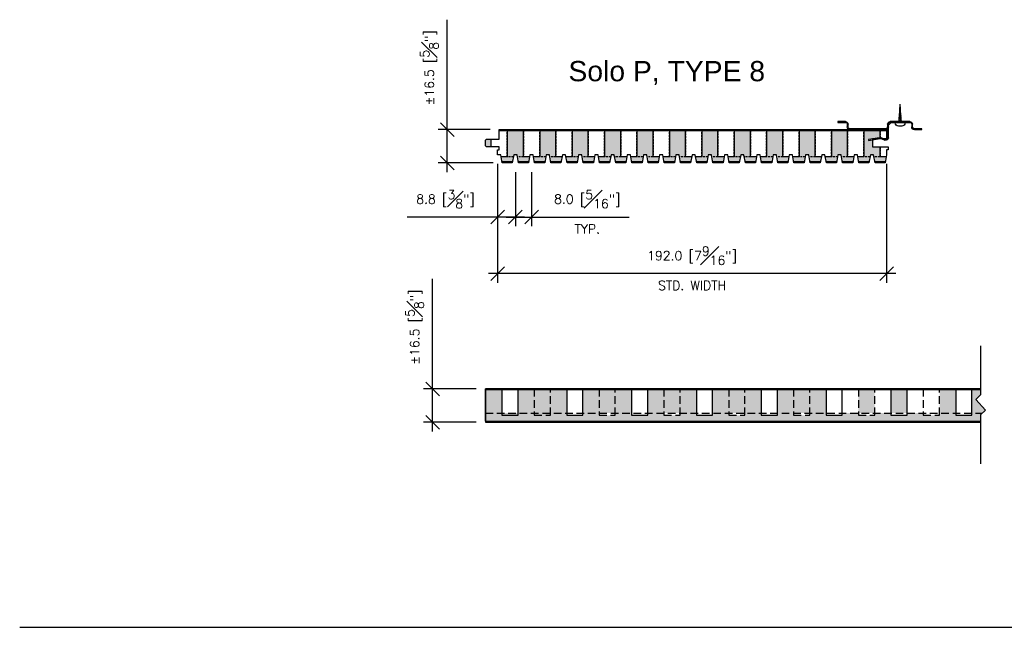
# Model space of a CAD drawing. Header units: millimetres. Extents: x 0 to 4899, y -1170 to 1886.
# Tile 7 of 13: x 262 to 748, y 1527 to 1827. Entities that reach past the tile are written whole.
import ezdxf

# ---------------------------------------------------------------- set-up
doc = ezdxf.new("R2010")
doc.units = ezdxf.units.MM
doc.header["$LTSCALE"] = 15
doc.header["$MEASUREMENT"] = 0
doc.linetypes.add('HIDDEN', pattern=[0.375, 0.25, -0.125])
for name, color, linetype in [('1-ARCH', 1, 'Continuous'), ('1-DIM', 4, 'Continuous'), ('1-MOUNT', 155, 'Continuous'), ('1-PANEL', 6, 'Continuous'), ('1-TEXT', 2, 'Continuous')]:
    doc.layers.add(name, color=color, linetype=linetype)
doc.styles.add('style1', font='arial.ttf', dxfattribs={"width": 0.9})
doc.styles.add('TEXT', font='romans.shx')
doc.dimstyles.new('WDIM 1-2', dxfattribs={"dimscale": 2.25, "dimtxt": 2, "dimasz": 3, "dimexe": 2, "dimexo": 2, "dimgap": 1.6, "dimtad": 1, "dimdec": 1, "dimzin": 3, "dimdsep": 46, "dimtxsty": 'TEXT', "dimblk": 'OBLIQUE', "dimcen": 2, "dimdle": 2, "dimclrd": 256, "dimclre": 4, "dimclrt": 2, "dimazin": 0, "dimtfac": 1, "dimtdec": 1, "dimtmove": 0, "dimatfit": 3, "dimfxl": 1, "dimtfill": 1, "dimfrac": 2, "dimtolj": 1, "dimtzin": 0, "dimlwd": -1, "dimlwe": -1, "dimarcsym": 0})
pattern_1 = [(37.5, (-306.0747, 950.5188), (-0.0629934, 1.9268238), [0, -1.52, 0, -1.7, 0, -1.625]), (7.5, (-306.0747, 950.5188), (1.7697767, 2.822146), [0, -0.82, 0, -1.37, 0, -0.525]), (327.5, (-307.3047, 950.5188), (3.1141419, 0.005659), [0, -0.5, 0, -1.8, 0, -2.35]), (317.5, (-307.3047, 950.5188), (3.0061266, 0.8776756), [0, -0.25, 0, -1.18, 0, -1.35])]

# ---------------------------------------------------------------- blocks, each defined once
blk = doc.blocks.new('_OBLIQUE')
at = {"color": 0, "linetype": 'ByBlock'}
blk.add_line((-0.5, -0.5), (0.5, 0.5), dxfattribs=at)
blk = doc.blocks.new('*D37')
at = {"layer": '1-DIM', "transparency": 16777216}
for p, q in [((465.95, 1644.39), (465.95, 1698.63)), ((465.95, 1623.39), (465.95, 1644.39))]:
    blk.add_line(p, q, dxfattribs=at)
at = {"layer": '1-DIM', "color": 4, "transparency": 16777216}
for p, q in [((487.54, 1644.39), (461.45, 1644.39)), ((487.54, 1627.89), (461.45, 1627.89))]:
    blk.add_line(p, q, dxfattribs=at)
at = {"layer": 'DEFPOINTS', "color": 0, "transparency": 16777216}
for p in [(465.95, 1644.39), (492.04, 1644.39), (492.04, 1627.89)]:
    blk.add_point(p, dxfattribs=at)
at = {"layer": '1-DIM', "transparency": 16777216, "xscale": 6.75, "yscale": 6.75, "zscale": 6.75}
for p, rotation in [((465.95, 1644.39), 90), ((465.95, 1627.89), 270)]:
    blk.add_blockref('_OBLIQUE', p, dxfattribs=dict(at, rotation=rotation))
at = {"layer": '1-DIM', "color": 2, "transparency": 16777216, "insert": (457.1, 1674.88), "char_height": 4.5, "attachment_point": 5, "rotation": 90, "style": 'TEXT', "bg_fill": 3, "box_fill_scale": 1.25, "bg_fill_color": 256, "bg_fill_true_color": 13158600, "bg_fill_transparency": 0}
blk.add_mtext('\\A1;%%P16.5 [{\\H1.000000x;\\S5#8;}"]', dxfattribs=at)
blk = doc.blocks.new('*D23')
at = {"layer": '1-DIM', "transparency": 16777216}
for p, q in [((473.25, 1772.39), (473.25, 1826.63)), ((473.25, 1751.39), (473.25, 1772.39))]:
    blk.add_line(p, q, dxfattribs=at)
at = {"layer": '1-DIM', "color": 4, "transparency": 16777216}
for p, q in [((494.34, 1772.39), (468.75, 1772.39)), ((495.84, 1755.89), (468.75, 1755.89))]:
    blk.add_line(p, q, dxfattribs=at)
at = {"layer": 'DEFPOINTS', "color": 0, "transparency": 16777216}
for p in [(473.25, 1772.39), (498.84, 1772.39), (500.34, 1755.89)]:
    blk.add_point(p, dxfattribs=at)
at = {"layer": '1-DIM', "transparency": 16777216, "xscale": 6.75, "yscale": 6.75, "zscale": 6.75}
for p, rotation in [((473.25, 1772.39), 90), ((473.25, 1755.89), 270)]:
    blk.add_blockref('_OBLIQUE', p, dxfattribs=dict(at, rotation=rotation))
at = {"layer": '1-DIM', "color": 2, "transparency": 16777216, "insert": (464.4, 1802.88), "char_height": 4.5, "attachment_point": 5, "rotation": 90, "style": 'TEXT', "bg_fill": 3, "box_fill_scale": 1.25, "bg_fill_color": 256, "bg_fill_true_color": 13158600, "bg_fill_transparency": 0}
blk.add_mtext('\\A1;%%P16.5 [{\\H1.000000x;\\S5#8;}"]', dxfattribs=at)
blk = doc.blocks.new('A$C6ED95324')
at = {"layer": '1-MOUNT'}
for p in [(-0.63, 0), (0.63, 0)]:
    blk.add_line(p, (0, -12.03), dxfattribs=at)
blk.add_lwpolyline([(-3.25, 0), (-3.25, 0.27, -0.414214), (-1.08, 2.44), (1.08, 2.44, -0.414214), (3.25, 0.27), (3.25, 0)], format="xyb", close=True, dxfattribs=at)
for points in [[(1.17, -0.79), (-1.22, -0.33)], [(1.09, -1.58), (-1.13, -1.15)], [(1.01, -2.37), (-1.05, -1.97)], [(0.93, -3.16), (-0.97, -2.79)], [(0.85, -3.94), (-0.88, -3.61)], [(0.77, -4.73), (-0.8, -4.43)], [(0.69, -5.52), (-0.71, -5.25)], [(0.61, -6.31), (-0.63, -6.07)], [(0.53, -7.1), (-0.55, -6.89)], [(0.45, -7.89), (-0.46, -7.71)], [(0.36, -8.68), (-0.38, -8.53)], [(0.28, -9.46), (-0.3, -9.35)], [(0.2, -10.25), (-0.21, -10.17)], [(0.12, -11.04), (-0.13, -10.99)], [(0.04, -11.83), (-0.04, -11.81)]]:
    blk.add_lwpolyline(points, dxfattribs=at)
blk = doc.blocks.new('A$C170524F9')
at = {"layer": '1-MOUNT'}
for p, q in [((15.02, 8.83), (15.08, 9.23)), ((20.54, 7.92), (15.02, 8.83)), ((15.08, 9.23), (20.76, 8.29)), ((19.03, 8.58), (18.96, 8.18)), ((21.25, 8.35), (23.1, 9.12)), ((23.27, 8.76), (21.37, 8.01)), ((24.5, 3.54), (24.5, 7.92)), ((24.9, 7.92), (24.9, 2.6)), ((0, 0), (0, 0.4)), ((0, 0.4), (3.7, 0.4)), ((3.7, 0), (0, 0)), ((4.6, 1.3), (4.6, 2.6)), ((5, 2.6), (5, 1.3)), ((5.9, 3.9), (23.6, 3.9)), ((23.6, 3.5), (5.9, 3.5)), ((7, 3.9), (7, 3.5)), ((10.98, 3.9), (10.98, 3.5)), ((24.5, 3.54), (24.5, 2.6)), ((24.5, 1.3), (24.5, 2.6)), ((24.5, 2.6), (24.5, 2.6)), ((24.5, 2.6), (24.5, 2.6)), ((24.9, 2.6), (24.9, 1.3)), ((26.27, 0.4), (24.9, 1.77)), ((25.8, 0.4), (35.5, 0.4)), ((35.5, 0), (25.8, 0)), ((28.82, 0.4), (28.82, 0)), ((32.62, 0.4), (32.62, 0)), ((36.4, 1.3), (36.4, 2.6)), ((36.8, 2.6), (36.8, 1.3)), ((37.7, 3.9), (41.4, 3.9)), ((41.4, 3.5), (37.7, 3.5)), ((41.4, 3.9), (41.4, 3.5))]:
    blk.add_line(p, q, dxfattribs=at)
for centre, radius, start, end in [((20.79, 9.45), 1.55, 260.6606, 291.6606), ((20.9, 9.18), 0.9, 260.6606, 292.6606), ((23.6, 7.92), 1.3, 0, 112.6606), ((23.6, 7.92), 0.9, 0, 111.6606), ((3.7, 1.3), 1.3, 270, 0), ((3.7, 1.3), 0.9, 270, 0), ((5.9, 2.6), 1.3, 90, 180), ((5.9, 2.6), 0.9, 90, 180), ((23.6, 2.6), 1.3, 0, 90), ((23.6, 2.6), 0.9, 0, 90), ((25.8, 1.3), 1.3, 180, 270), ((25.8, 1.3), 0.9, 180, 270), ((35.5, 1.3), 1.3, 270, 0), ((35.5, 1.3), 0.9, 270, 0), ((37.7, 2.6), 1.3, 90, 180), ((37.7, 2.6), 0.9, 90, 180)]:
    blk.add_arc(centre, radius, start, end, dxfattribs=at)
blk = doc.blocks.new('*D24')
at = {"layer": '1-DIM', "color": 4, "transparency": 16777216}
for p, q in [((498.04, 1755.39), (498.04, 1696.78)), ((690.04, 1755.39), (690.04, 1696.78))]:
    blk.add_line(p, q, dxfattribs=at)
at = {"layer": '1-DIM', "transparency": 16777216}
blk.add_line((694.54, 1701.28), (493.54, 1701.28), dxfattribs=at)
at = {"layer": 'DEFPOINTS', "color": 0, "transparency": 16777216}
for p in [(498.04, 1759.89), (690.04, 1759.89), (498.04, 1701.28)]:
    blk.add_point(p, dxfattribs=at)
at = {"layer": '1-DIM', "transparency": 16777216, "xscale": 6.75, "yscale": 6.75, "zscale": 6.75, "rotation": 180}
blk.add_blockref('_OBLIQUE', (498.04, 1701.28), dxfattribs=at)
at = {"layer": '1-DIM', "transparency": 16777216, "xscale": 6.75, "yscale": 6.75, "zscale": 6.75}
blk.add_blockref('_OBLIQUE', (690.04, 1701.28), dxfattribs=at)
at = {"layer": '1-DIM', "color": 2, "transparency": 16777216, "char_height": 4.5, "attachment_point": 5, "style": 'TEXT', "bg_fill": 3, "box_fill_scale": 1.25, "bg_fill_color": 256, "bg_fill_true_color": 13158600, "bg_fill_transparency": 0}
for s, insert in [('\\A1;192.0 [7{\\H1.000000x;\\S9#16;}"]', (594.04, 1710.13)), ('\\A1;STD. WIDTH', (594.04, 1695.43))]:
    blk.add_mtext(s, dxfattribs=dict(at, insert=insert))
blk = doc.blocks.new('*D31')
at = {"layer": '1-DIM', "color": 4, "transparency": 16777216}
for p, q in [((506.84, 1751.43), (506.84, 1724.69)), ((514.84, 1751.43), (514.84, 1724.69))]:
    blk.add_line(p, q, dxfattribs=at)
at = {"layer": '1-DIM', "transparency": 16777216}
for p, q in [((502.34, 1729.19), (514.84, 1729.19)), ((514.84, 1729.19), (563.07, 1729.19))]:
    blk.add_line(p, q, dxfattribs=at)
at = {"layer": 'DEFPOINTS', "color": 0, "transparency": 16777216}
for p in [(506.84, 1755.93), (514.84, 1755.93), (514.84, 1729.19)]:
    blk.add_point(p, dxfattribs=at)
at = {"layer": '1-DIM', "transparency": 16777216, "xscale": 6.75, "yscale": 6.75, "zscale": 6.75, "rotation": 180}
blk.add_blockref('_OBLIQUE', (506.84, 1729.19), dxfattribs=at)
at = {"layer": '1-DIM', "transparency": 16777216, "xscale": 6.75, "yscale": 6.75, "zscale": 6.75}
blk.add_blockref('_OBLIQUE', (514.84, 1729.19), dxfattribs=at)
at = {"layer": '1-DIM', "color": 2, "transparency": 16777216, "char_height": 4.5, "attachment_point": 5, "style": 'TEXT', "bg_fill": 3, "box_fill_scale": 1.25, "bg_fill_color": 256, "bg_fill_true_color": 13158600, "bg_fill_transparency": 0}
for s, insert in [('\\A1;8.0 [{\\H1.000000x;\\S5#16;}"]', (542.33, 1738.04)), ('\\A1;TYP.', (542.33, 1723.34))]:
    blk.add_mtext(s, dxfattribs=dict(at, insert=insert))
blk = doc.blocks.new('*D32')
at = {"layer": '1-DIM', "color": 4, "transparency": 16777216}
for p, q in [((498.04, 1755.39), (498.04, 1724.69)), ((506.84, 1751.43), (506.84, 1724.69))]:
    blk.add_line(p, q, dxfattribs=at)
at = {"layer": '1-DIM', "transparency": 16777216}
for p, q in [((498.04, 1729.19), (453.44, 1729.19)), ((511.34, 1729.19), (498.04, 1729.19))]:
    blk.add_line(p, q, dxfattribs=at)
at = {"layer": 'DEFPOINTS', "color": 0, "transparency": 16777216}
for p in [(498.04, 1759.89), (506.84, 1755.93), (498.04, 1729.19)]:
    blk.add_point(p, dxfattribs=at)
at = {"layer": '1-DIM', "transparency": 16777216, "xscale": 6.75, "yscale": 6.75, "zscale": 6.75, "rotation": 180}
blk.add_blockref('_OBLIQUE', (498.04, 1729.19), dxfattribs=at)
at = {"layer": '1-DIM', "transparency": 16777216, "xscale": 6.75, "yscale": 6.75, "zscale": 6.75}
blk.add_blockref('_OBLIQUE', (506.84, 1729.19), dxfattribs=at)
at = {"layer": '1-DIM', "color": 2, "transparency": 16777216, "insert": (472.37, 1738.04), "char_height": 4.5, "attachment_point": 5, "style": 'TEXT', "bg_fill": 3, "box_fill_scale": 1.25, "bg_fill_color": 256, "bg_fill_true_color": 13158600, "bg_fill_transparency": 0}
blk.add_mtext('\\A1;8.8 [{\\H1.000000x;\\S3#8;}"]', dxfattribs=at)

msp = doc.modelspace()

# ---------------------------------------------------------------- hatches: boundary and pattern name
at = {"layer": '1-PANEL'}
h = msp.add_hatch(dxfattribs=at)
h.set_pattern_fill('AR-SAND', color=8)
h.set_pattern_definition(pattern_1)
h.paths.add_polyline_path([(510.83, 1771.89), (502.83, 1771.89), (502.83, 1758.89), (505.86, 1758.89), (506.04, 1759.89), (507.64, 1759.89), (507.81, 1758.89), (510.83, 1758.89)])
h.paths.add_polyline_path([(505.86, 1758.89), (502.83, 1758.89), (499.81, 1758.89), (500.25, 1756.39), (505.42, 1756.39)])
h.paths.add_polyline_path([(513.86, 1758.89), (510.83, 1758.89), (507.81, 1758.89), (508.25, 1756.39), (513.42, 1756.39)])
h.paths.add_polyline_path([(521.86, 1758.89), (518.83, 1758.89), (515.81, 1758.89), (516.25, 1756.39), (521.42, 1756.39)])
h.paths.add_polyline_path([(529.86, 1758.89), (526.83, 1758.89), (523.81, 1758.89), (524.25, 1756.39), (529.42, 1756.39)])
h.paths.add_polyline_path([(537.86, 1758.89), (534.83, 1758.89), (531.81, 1758.89), (532.25, 1756.39), (537.42, 1756.39)])
h.paths.add_polyline_path([(545.86, 1758.89), (542.83, 1758.89), (539.81, 1758.89), (540.25, 1756.39), (545.42, 1756.39)])
h.paths.add_polyline_path([(553.86, 1758.89), (550.83, 1758.89), (547.81, 1758.89), (548.25, 1756.39), (553.42, 1756.39)])
h.paths.add_polyline_path([(561.86, 1758.89), (558.83, 1758.89), (555.81, 1758.89), (556.25, 1756.39), (561.42, 1756.39)])
h.paths.add_polyline_path([(569.86, 1758.89), (566.83, 1758.89), (563.81, 1758.89), (564.25, 1756.39), (569.42, 1756.39)])
h.paths.add_polyline_path([(577.86, 1758.89), (574.83, 1758.89), (571.81, 1758.89), (572.25, 1756.39), (577.42, 1756.39)])
h.paths.add_polyline_path([(585.86, 1758.89), (582.83, 1758.89), (579.81, 1758.89), (580.25, 1756.39), (585.42, 1756.39)])
h.paths.add_polyline_path([(526.83, 1771.89), (518.83, 1771.89), (518.83, 1758.89), (521.86, 1758.89), (522.04, 1759.89), (523.64, 1759.89), (523.81, 1758.89), (526.83, 1758.89)])
h.paths.add_polyline_path([(542.83, 1771.89), (534.83, 1771.89), (534.83, 1758.89), (537.86, 1758.89), (538.04, 1759.89), (539.64, 1759.89), (539.81, 1758.89), (542.83, 1758.89)])
h.paths.add_polyline_path([(494.83, 1767.69), (492.54, 1767.69), (492.04, 1767.19), (492.04, 1764.39), (492.54, 1763.89), (494.83, 1763.89)])
h.paths.add_polyline_path([(558.83, 1771.89), (550.83, 1771.89), (550.83, 1758.89), (553.86, 1758.89), (554.04, 1759.89), (555.64, 1759.89), (555.81, 1758.89), (558.83, 1758.89)])
h.paths.add_polyline_path([(574.83, 1771.89), (566.83, 1771.89), (566.83, 1758.89), (569.86, 1758.89), (570.04, 1759.89), (571.64, 1759.89), (571.81, 1758.89), (574.83, 1758.89)])
h.paths.add_polyline_path([(590.83, 1771.89), (582.83, 1771.89), (582.83, 1758.89), (585.86, 1758.89), (586.04, 1759.89), (587.64, 1759.89), (587.81, 1758.89), (590.83, 1758.89)])
h.paths.add_polyline_path([(606.83, 1771.89), (598.83, 1771.89), (598.83, 1758.89), (601.86, 1758.89), (602.04, 1759.89), (603.64, 1759.89), (603.81, 1758.89), (606.83, 1758.89)])
h.paths.add_polyline_path([(622.83, 1771.89), (614.83, 1771.89), (614.83, 1758.89), (617.86, 1758.89), (618.04, 1759.89), (619.64, 1759.89), (619.81, 1758.89), (622.83, 1758.89)])
h.paths.add_polyline_path([(638.83, 1771.89), (630.83, 1771.89), (630.83, 1758.89), (633.86, 1758.89), (634.04, 1759.89), (635.64, 1759.89), (635.81, 1758.89), (638.83, 1758.89)])
h.paths.add_polyline_path([(654.83, 1771.89), (646.83, 1771.89), (646.83, 1758.89), (649.86, 1758.89), (650.04, 1759.89), (651.64, 1759.89), (651.81, 1758.89), (654.83, 1758.89)])
h = msp.add_hatch(dxfattribs=at)
h.set_pattern_fill('AR-SAND', color=8)
h.set_pattern_definition(pattern_1)
h.paths.add_polyline_path([(670.83, 1771.89), (662.83, 1771.89), (662.83, 1758.89), (665.86, 1758.89), (666.04, 1759.89), (667.64, 1759.89), (667.81, 1758.89), (670.83, 1758.89)])
h.paths.add_polyline_path([(686.83, 1763.89), (683.04, 1763.89), (683.04, 1767.38), (681.12, 1767.06), (681.05, 1767.47), (683.04, 1767.79), (683.04, 1767.89), (683.64, 1767.89), (686.58, 1768.37, -0.040163), (686.83, 1768.39), (686.83, 1771.89), (678.83, 1771.89), (678.83, 1758.89), (681.86, 1758.89), (682.04, 1759.89), (683.64, 1759.89), (683.81, 1758.89), (686.83, 1758.89)])
h.paths.add_polyline_path([(689.86, 1758.89), (686.83, 1758.89), (683.81, 1758.89), (684.25, 1756.39), (689.42, 1756.39)])
h.paths.add_polyline_path([(681.86, 1758.89), (678.83, 1758.89), (675.81, 1758.89), (676.25, 1756.39), (681.42, 1756.39)])
h.paths.add_polyline_path([(673.86, 1758.89), (670.83, 1758.89), (667.81, 1758.89), (668.25, 1756.39), (673.42, 1756.39)])
h.paths.add_polyline_path([(665.86, 1758.89), (662.83, 1758.89), (659.81, 1758.89), (660.25, 1756.39), (665.42, 1756.39)])
h.paths.add_polyline_path([(657.86, 1758.89), (654.83, 1758.89), (651.81, 1758.89), (652.25, 1756.39), (657.42, 1756.39)])
h.paths.add_polyline_path([(649.86, 1758.89), (646.83, 1758.89), (643.81, 1758.89), (644.25, 1756.39), (649.42, 1756.39)])
h.paths.add_polyline_path([(641.86, 1758.89), (638.83, 1758.89), (635.81, 1758.89), (636.25, 1756.39), (641.42, 1756.39)])
h.paths.add_polyline_path([(633.86, 1758.89), (630.83, 1758.89), (627.81, 1758.89), (628.25, 1756.39), (633.42, 1756.39)])
h.paths.add_polyline_path([(625.86, 1758.89), (622.83, 1758.89), (619.81, 1758.89), (620.25, 1756.39), (625.42, 1756.39)])
h.paths.add_polyline_path([(617.86, 1758.89), (614.83, 1758.89), (611.81, 1758.89), (612.25, 1756.39), (617.42, 1756.39)])
h.paths.add_polyline_path([(609.86, 1758.89), (606.83, 1758.89), (603.81, 1758.89), (604.25, 1756.39), (609.42, 1756.39)])
h.paths.add_polyline_path([(601.86, 1758.89), (598.83, 1758.89), (595.81, 1758.89), (596.25, 1756.39), (601.42, 1756.39)])
h.paths.add_polyline_path([(593.86, 1758.89), (590.83, 1758.89), (587.81, 1758.89), (588.25, 1756.39), (593.42, 1756.39)])

# ---------------------------------------------------------------- linework, layer by layer
msp.add_line((262.19, 1526.67), (1841.75, 1526.67))
at = {"layer": '1-DIM'}
msp.add_lwpolyline([(736.41, 1665.57), (736.41, 1641.45), (734.03, 1639.07), (738.79, 1633.91), (736.41, 1631.53), (736.41, 1607.32)], dxfattribs=at)
at = {"layer": '1-PANEL'}
for points in [[(690.04, 1772.39), (690.04, 1767.89), (683.04, 1767.89), (683.04, 1763.89), (690.84, 1763.89), (690.84, 1762.39), (690.04, 1762.39), (690.04, 1759.89), (689.33, 1755.89), (684.34, 1755.89), (683.64, 1759.89), (682.04, 1759.89), (681.33, 1755.89), (676.34, 1755.89), (675.64, 1759.89), (674.04, 1759.89), (673.33, 1755.89), (668.34, 1755.89), (667.64, 1759.89), (666.04, 1759.89), (665.33, 1755.89), (660.34, 1755.89), (659.64, 1759.89), (658.04, 1759.89), (657.33, 1755.89), (652.34, 1755.89), (651.64, 1759.89), (650.04, 1759.89), (649.33, 1755.89), (644.34, 1755.89), (643.64, 1759.89), (642.04, 1759.89), (641.33, 1755.89), (636.34, 1755.89), (635.64, 1759.89), (634.04, 1759.89), (633.33, 1755.89), (628.34, 1755.89), (627.64, 1759.89), (626.04, 1759.89), (625.33, 1755.89), (620.34, 1755.89), (619.64, 1759.89), (618.04, 1759.89), (617.33, 1755.89), (612.34, 1755.89), (611.64, 1759.89), (610.04, 1759.89), (609.33, 1755.89), (604.34, 1755.89), (603.64, 1759.89), (602.04, 1759.89), (601.33, 1755.89), (596.34, 1755.89), (595.64, 1759.89), (594.04, 1759.89), (593.33, 1755.89), (588.34, 1755.89), (587.64, 1759.89), (586.04, 1759.89), (585.33, 1755.89), (580.34, 1755.89), (579.64, 1759.89), (578.04, 1759.89), (577.33, 1755.89), (572.34, 1755.89), (571.64, 1759.89), (570.04, 1759.89), (569.33, 1755.89), (564.34, 1755.89), (563.64, 1759.89), (562.04, 1759.89), (561.33, 1755.89), (556.34, 1755.89), (555.64, 1759.89), (554.04, 1759.89), (553.33, 1755.89), (548.34, 1755.89), (547.64, 1759.89), (546.04, 1759.89), (545.33, 1755.89), (540.34, 1755.89), (539.64, 1759.89), (538.04, 1759.89), (537.33, 1755.89), (532.34, 1755.89), (531.64, 1759.89), (530.04, 1759.89), (529.33, 1755.89), (524.34, 1755.89), (523.64, 1759.89), (522.04, 1759.89), (521.33, 1755.89), (516.34, 1755.89), (515.64, 1759.89), (514.04, 1759.89), (513.33, 1755.89), (508.34, 1755.89), (507.64, 1759.89), (506.04, 1759.89), (505.33, 1755.89), (500.34, 1755.89), (499.64, 1759.89), (498.04, 1759.89), (498.04, 1762.39), (498.84, 1762.39), (498.84, 1763.89), (492.54, 1763.89), (492.04, 1764.39), (492.04, 1767.19), (492.54, 1767.69), (498.84, 1767.69), (498.84, 1772.39), (690.04, 1772.39)], [(502.83, 1771.89), (502.83, 1758.89), (499.81, 1758.89), (499.64, 1759.89), (498.04, 1759.89)], [(498.84, 1771.89), (690.04, 1771.89)], [(518.83, 1771.89), (518.83, 1758.89), (515.81, 1758.89), (515.64, 1759.89), (514.04, 1759.89), (513.86, 1758.89), (510.83, 1758.89), (510.83, 1771.89)], [(534.83, 1771.89), (534.83, 1758.89), (531.81, 1758.89), (531.64, 1759.89), (530.04, 1759.89), (529.86, 1758.89), (526.83, 1758.89), (526.83, 1771.89)], [(550.83, 1771.89), (550.83, 1758.89), (547.81, 1758.89), (547.64, 1759.89), (546.04, 1759.89), (545.86, 1758.89), (542.83, 1758.89), (542.83, 1771.89)], [(566.83, 1771.89), (566.83, 1758.89), (563.81, 1758.89), (563.64, 1759.89), (562.04, 1759.89), (561.86, 1758.89), (558.83, 1758.89), (558.83, 1771.89)], [(582.83, 1771.89), (582.83, 1758.89), (579.81, 1758.89), (579.64, 1759.89), (578.04, 1759.89), (577.86, 1758.89), (574.83, 1758.89), (574.83, 1771.89)], [(598.83, 1771.89), (598.83, 1758.89), (595.81, 1758.89), (595.64, 1759.89), (594.04, 1759.89), (593.86, 1758.89), (590.83, 1758.89), (590.83, 1771.89)], [(614.83, 1771.89), (614.83, 1758.89), (611.81, 1758.89), (611.64, 1759.89), (610.04, 1759.89), (609.86, 1758.89), (606.83, 1758.89), (606.83, 1771.89)], [(630.83, 1771.89), (630.83, 1758.89), (627.81, 1758.89), (627.64, 1759.89), (626.04, 1759.89), (625.86, 1758.89), (622.83, 1758.89), (622.83, 1771.89)], [(646.83, 1771.89), (646.83, 1758.89), (643.81, 1758.89), (643.64, 1759.89), (642.04, 1759.89), (641.86, 1758.89), (638.83, 1758.89), (638.83, 1771.89)], [(662.83, 1771.89), (662.83, 1758.89), (659.81, 1758.89), (659.64, 1759.89), (658.04, 1759.89), (657.86, 1758.89), (654.83, 1758.89), (654.83, 1771.89)], [(678.83, 1771.89), (678.83, 1758.89), (675.81, 1758.89), (675.64, 1759.89), (674.04, 1759.89), (673.86, 1758.89), (670.83, 1758.89), (670.83, 1771.89)], [(686.83, 1767.89), (686.83, 1771.89)], [(494.83, 1763.89), (494.83, 1767.69)], [(690.04, 1759.89), (689.86, 1758.89), (686.83, 1758.89), (686.83, 1763.89)], [(505.42, 1756.39), (500.25, 1756.39)], [(513.42, 1756.39), (508.25, 1756.39)], [(521.42, 1756.39), (516.25, 1756.39)], [(529.42, 1756.39), (524.25, 1756.39)], [(537.42, 1756.39), (532.25, 1756.39)], [(545.42, 1756.39), (540.25, 1756.39)], [(553.42, 1756.39), (548.25, 1756.39)], [(561.42, 1756.39), (556.25, 1756.39)], [(569.42, 1756.39), (564.25, 1756.39)], [(577.42, 1756.39), (572.25, 1756.39)], [(585.42, 1756.39), (580.25, 1756.39)], [(593.42, 1756.39), (588.25, 1756.39)], [(601.42, 1756.39), (596.25, 1756.39)], [(609.42, 1756.39), (604.25, 1756.39)], [(617.42, 1756.39), (612.25, 1756.39)], [(625.42, 1756.39), (620.25, 1756.39)], [(633.42, 1756.39), (628.25, 1756.39)], [(641.42, 1756.39), (636.25, 1756.39)], [(649.42, 1756.39), (644.25, 1756.39)], [(657.42, 1756.39), (652.25, 1756.39)], [(665.42, 1756.39), (660.25, 1756.39)], [(673.42, 1756.39), (668.25, 1756.39)], [(681.42, 1756.39), (676.25, 1756.39)], [(689.42, 1756.39), (684.25, 1756.39)], [(500.16, 1644.39), (500.16, 1631.39), (508.16, 1631.39), (508.16, 1644.39), (500.16, 1644.39)], [(532.16, 1644.39), (532.16, 1631.39), (540.16, 1631.39), (540.16, 1644.39), (532.16, 1644.39)], [(564.16, 1644.39), (564.16, 1631.39), (572.16, 1631.39), (572.16, 1644.39), (564.16, 1644.39)], [(596.16, 1644.39), (596.16, 1631.39), (604.16, 1631.39), (604.16, 1644.39), (596.16, 1644.39)], [(628.16, 1644.39), (628.16, 1631.39), (636.16, 1631.39), (636.16, 1644.39), (628.16, 1644.39)], [(660.16, 1644.39), (660.16, 1631.39), (668.16, 1631.39), (668.16, 1644.39), (660.16, 1644.39)], [(692.16, 1644.39), (692.16, 1631.39), (700.16, 1631.39), (700.16, 1644.39), (692.16, 1644.39)], [(724.16, 1644.39), (724.16, 1631.39), (732.16, 1631.39), (732.16, 1644.39), (724.16, 1644.39)]]:
    msp.add_lwpolyline(points, dxfattribs=at)
at = {"layer": '1-PANEL', "linetype": 'HIDDEN', "ltscale": 0.25}
for points in [[(510.83, 1771.89), (510.83, 1758.89), (507.81, 1758.89), (507.64, 1759.89), (506.04, 1759.89), (505.86, 1758.89), (502.83, 1758.89), (502.83, 1771.89)], [(526.83, 1771.89), (526.83, 1758.89), (523.81, 1758.89), (523.64, 1759.89), (522.04, 1759.89), (521.86, 1758.89), (518.83, 1758.89), (518.83, 1771.89)], [(542.83, 1771.89), (542.83, 1758.89), (539.81, 1758.89), (539.64, 1759.89), (538.04, 1759.89), (537.86, 1758.89), (534.83, 1758.89), (534.83, 1771.89)], [(558.83, 1771.89), (558.83, 1758.89), (555.81, 1758.89), (555.64, 1759.89), (554.04, 1759.89), (553.86, 1758.89), (550.83, 1758.89), (550.83, 1771.89)], [(574.83, 1771.89), (574.83, 1758.89), (571.81, 1758.89), (571.64, 1759.89), (570.04, 1759.89), (569.86, 1758.89), (566.83, 1758.89), (566.83, 1771.89)], [(590.83, 1771.89), (590.83, 1758.89), (587.81, 1758.89), (587.64, 1759.89), (586.04, 1759.89), (585.86, 1758.89), (582.83, 1758.89), (582.83, 1771.89)], [(606.83, 1771.89), (606.83, 1758.89), (603.81, 1758.89), (603.64, 1759.89), (602.04, 1759.89), (601.86, 1758.89), (598.83, 1758.89), (598.83, 1771.89)], [(622.83, 1771.89), (622.83, 1758.89), (619.81, 1758.89), (619.64, 1759.89), (618.04, 1759.89), (617.86, 1758.89), (614.83, 1758.89), (614.83, 1771.89)], [(638.83, 1771.89), (638.83, 1758.89), (635.81, 1758.89), (635.64, 1759.89), (634.04, 1759.89), (633.86, 1758.89), (630.83, 1758.89), (630.83, 1771.89)], [(654.83, 1771.89), (654.83, 1758.89), (651.81, 1758.89), (651.64, 1759.89), (650.04, 1759.89), (649.86, 1758.89), (646.83, 1758.89), (646.83, 1771.89)], [(670.83, 1771.89), (670.83, 1758.89), (667.81, 1758.89), (667.64, 1759.89), (666.04, 1759.89), (665.86, 1758.89), (662.83, 1758.89), (662.83, 1771.89)], [(686.83, 1763.89), (686.83, 1758.89), (683.81, 1758.89), (683.64, 1759.89), (682.04, 1759.89), (681.86, 1758.89), (678.83, 1758.89), (678.83, 1771.89)], [(686.83, 1771.89), (686.83, 1767.89)]]:
    msp.add_lwpolyline(points, dxfattribs=at)
at = {"layer": '1-PANEL', "linetype": 'HIDDEN'}
for points in [[(516.16, 1644.39), (516.16, 1631.39), (524.16, 1631.39), (524.16, 1644.39), (516.16, 1644.39)], [(548.16, 1644.39), (548.16, 1631.39), (556.16, 1631.39), (556.16, 1644.39), (548.16, 1644.39)], [(580.16, 1644.39), (580.16, 1631.39), (588.16, 1631.39), (588.16, 1644.39), (580.16, 1644.39)], [(612.16, 1644.39), (612.16, 1631.39), (620.16, 1631.39), (620.16, 1644.39), (612.16, 1644.39)], [(644.16, 1644.39), (644.16, 1631.39), (652.16, 1631.39), (652.16, 1644.39), (644.16, 1644.39)], [(676.16, 1644.39), (676.16, 1631.39), (684.16, 1631.39), (684.16, 1644.39), (676.16, 1644.39)], [(708.16, 1644.39), (708.16, 1631.39), (716.16, 1631.39), (716.16, 1644.39), (708.16, 1644.39)]]:
    msp.add_lwpolyline(points, dxfattribs=at)

# ---------------------------------------------------------------- block references
at = {"layer": '1-ARCH', "xscale": 0.75, "yscale": 0.75, "zscale": 0.75, "rotation": 180}
msp.add_blockref('A$C6ED95324', (696.69, 1775.89), dxfattribs=at)
at = {"layer": '1-MOUNT', "xscale": -1, "rotation": 180}
msp.add_blockref('A$C170524F9', (666.04, 1776.29), dxfattribs=at)

# ---------------------------------------------------------------- texts
at = {"layer": '1-TEXT', "linetype": 'Continuous', "style": 'style1'}
msp.add_text('Solo P, TYPE 8', height=10, dxfattribs=at).set_placement((533.02, 1796.24))

# ---------------------------------------------------------------- dimensions: what is measured, and where the dimension line sits
at = {"layer": '1-DIM'}
dim = msp.add_linear_dim(base=(465.95, 1644.39), p1=(492.04, 1627.89), p2=(492.04, 1644.39), angle=270, text='%%P<>', dimstyle='WDIM 1-2', dxfattribs=at)
dim.commit()
dim.dimension.update_dxf_attribs({"geometry": '*D37', "text_midpoint": (457.1, 1674.88)})

# ---------------------------------------------------------------- next in the draw order: hatches: boundary and pattern name
at = {"layer": '1-PANEL'}
h = msp.add_hatch(dxfattribs=at)
h.set_pattern_fill('AR-SAND', color=8)
h.set_pattern_definition(pattern_1)
h.paths.add_polyline_path([(736.41, 1631.53), (737.28, 1632.39), (732.16, 1632.39), (732.16, 1631.39), (724.16, 1631.39), (724.16, 1632.39), (716.16, 1632.39), (716.16, 1631.39), (708.16, 1631.39), (708.16, 1632.39), (700.16, 1632.39), (700.16, 1631.39), (692.16, 1631.39), (692.16, 1632.39), (684.16, 1632.39), (684.16, 1631.39), (676.16, 1631.39), (676.16, 1632.39), (668.16, 1632.39), (668.16, 1631.39), (660.16, 1631.39), (660.16, 1632.39), (652.16, 1632.39), (652.16, 1631.39), (644.16, 1631.39), (644.16, 1632.39), (636.16, 1632.39), (636.16, 1631.39), (628.16, 1631.39), (628.16, 1632.39), (620.16, 1632.39), (620.16, 1631.39), (612.16, 1631.39), (612.16, 1632.39), (604.16, 1632.39), (604.16, 1631.39), (596.16, 1631.39), (596.16, 1632.39), (588.16, 1632.39), (588.16, 1631.39), (580.16, 1631.39), (580.16, 1632.39), (572.16, 1632.39), (572.16, 1631.39), (564.16, 1631.39), (564.16, 1632.39), (556.16, 1632.39), (556.16, 1631.39), (548.16, 1631.39), (548.16, 1632.39), (540.16, 1632.39), (540.16, 1631.39), (532.16, 1631.39), (532.16, 1632.39), (492.04, 1632.39), (492.04, 1628.39), (736.41, 1628.39)])
h.paths.add_polyline_path([(548.16, 1643.89), (540.16, 1643.89), (540.16, 1632.39), (548.16, 1632.39)])
h.paths.add_polyline_path([(556.16, 1643.89), (548.16, 1643.89), (548.16, 1632.39), (556.16, 1632.39)])
h.paths.add_polyline_path([(564.16, 1643.89), (556.16, 1643.89), (556.16, 1632.39), (564.16, 1632.39)])
h.paths.add_polyline_path([(580.16, 1643.89), (572.16, 1643.89), (572.16, 1632.39), (580.16, 1632.39)])
h.paths.add_polyline_path([(588.16, 1643.89), (580.16, 1643.89), (580.16, 1632.39), (588.16, 1632.39)])
h.paths.add_polyline_path([(596.16, 1643.89), (588.16, 1643.89), (588.16, 1632.39), (596.16, 1632.39)])
h.paths.add_polyline_path([(612.16, 1643.89), (604.16, 1643.89), (604.16, 1632.39), (612.16, 1632.39)])
h.paths.add_polyline_path([(620.16, 1643.89), (612.16, 1643.89), (612.16, 1632.39), (620.16, 1632.39)])
h.paths.add_polyline_path([(628.16, 1643.89), (620.16, 1643.89), (620.16, 1632.39), (628.16, 1632.39)])
h.paths.add_polyline_path([(644.16, 1643.89), (636.16, 1643.89), (636.16, 1632.39), (644.16, 1632.39)])
h.paths.add_polyline_path([(652.16, 1643.89), (644.16, 1643.89), (644.16, 1632.39), (652.16, 1632.39)])
h.paths.add_polyline_path([(660.16, 1643.89), (652.16, 1643.89), (652.16, 1632.39), (660.16, 1632.39)])
h.paths.add_polyline_path([(508.16, 1643.89), (508.16, 1632.39), (532.16, 1632.39), (532.16, 1643.89)])
h.paths.add_polyline_path([(500.16, 1632.39), (500.16, 1643.89), (492.04, 1643.89), (492.04, 1632.39)])
h = msp.add_hatch(dxfattribs=at)
h.set_pattern_fill('AR-SAND', color=8)
h.set_pattern_definition(pattern_1)
h.paths.add_polyline_path([(676.16, 1643.89), (668.16, 1643.89), (668.16, 1632.39), (676.16, 1632.39)], flags=0)
h.paths.add_polyline_path([(676.16, 1632.39), (684.16, 1632.39), (684.16, 1643.89), (676.16, 1643.89)], flags=16)
h.paths.add_polyline_path([(692.16, 1643.89), (492.04, 1643.89), (492.04, 1632.39), (692.16, 1632.39)], flags=16)
h.paths.add_polyline_path([(700.16, 1632.39), (708.16, 1632.39), (708.16, 1643.89), (700.16, 1643.89)], flags=17)
h.paths.add_polyline_path([(716.16, 1643.89), (708.16, 1643.89), (708.16, 1632.39), (716.16, 1632.39)], flags=16)
h.paths.add_polyline_path([(724.16, 1643.89), (492.04, 1643.89), (492.04, 1632.39), (724.16, 1632.39)])
h.paths.add_polyline_path([(732.16, 1632.39), (737.28, 1632.39), (738.79, 1633.91), (734.03, 1639.07), (736.41, 1641.45), (736.41, 1643.89), (732.16, 1643.89)])

# ---------------------------------------------------------------- next in the draw order: linework, layer by layer
at = {"layer": '1-PANEL', "color": 4, "linetype": 'Continuous'}
msp.add_line((492.04, 1628.39), (492.04, 1644.39), dxfattribs=at)
at = {"layer": '1-PANEL'}
msp.add_line((492.04, 1643.89), (492.04, 1628.39), dxfattribs=at)
at = {"layer": '1-PANEL', "linetype": 'HIDDEN'}
msp.add_line((492.04, 1632.39), (737.28, 1632.39), dxfattribs=at)
at = {"layer": '1-PANEL', "linetype": 'Continuous'}
for points in [[(492.04, 1644.39), (492.04, 1627.89), (734.04, 1627.89)], [(492.04, 1644.39), (492.04, 1627.89), (736.41, 1627.89)]]:
    msp.add_lwpolyline(points, dxfattribs=at)
at = {"layer": '1-PANEL'}
for points in [[(736.41, 1644.39), (492.04, 1644.39), (492.04, 1628.39)], [(736.41, 1643.89), (492.04, 1643.89), (492.04, 1628.39)], [(492.04, 1628.39), (492.04, 1628.39), (736.41, 1628.39)]]:
    msp.add_lwpolyline(points, dxfattribs=at)

# ---------------------------------------------------------------- next in the draw order: dimensions: what is measured, and where the dimension line sits
at = {"layer": '1-DIM'}
dim = msp.add_linear_dim(base=(473.25, 1772.39), p1=(500.34, 1755.89), p2=(498.84, 1772.39), angle=270, text='%%P<>', dimstyle='WDIM 1-2', dxfattribs=at)
dim.commit()
dim.dimension.update_dxf_attribs({"geometry": '*D23', "text_midpoint": (464.4, 1802.88)})

# ---------------------------------------------------------------- next in the draw order: dimensions: what is measured, and where the dimension line sits
dim = msp.add_linear_dim(base=(498.04, 1701.28), p1=(690.04, 1759.89), p2=(498.04, 1759.89), text='<>\\XSTD. WIDTH', dimstyle='WDIM 1-2', dxfattribs=at)
dim.commit()
dim.dimension.update_dxf_attribs({"geometry": '*D24', "text_midpoint": (594.04, 1701.28)})

# ---------------------------------------------------------------- next in the draw order: dimensions: what is measured, and where the dimension line sits
dim = msp.add_linear_dim(base=(514.84, 1729.19), p1=(506.84, 1755.93), p2=(514.84, 1755.93), text='<>\\XTYP.', dimstyle='WDIM 1-2', dxfattribs=at)
dim.commit()
dim.dimension.update_dxf_attribs({"geometry": '*D31', "text_midpoint": (542.33, 1729.19)})

# ---------------------------------------------------------------- next in the draw order: dimensions: what is measured, and where the dimension line sits
dim = msp.add_linear_dim(base=(498.04, 1729.19), p1=(506.84, 1755.93), p2=(498.04, 1759.89), dimstyle='WDIM 1-2', dxfattribs=at)
dim.commit()
dim.dimension.update_dxf_attribs({"geometry": '*D32', "text_midpoint": (472.37, 1738.04)})

doc.saveas('drawing.dxf')
